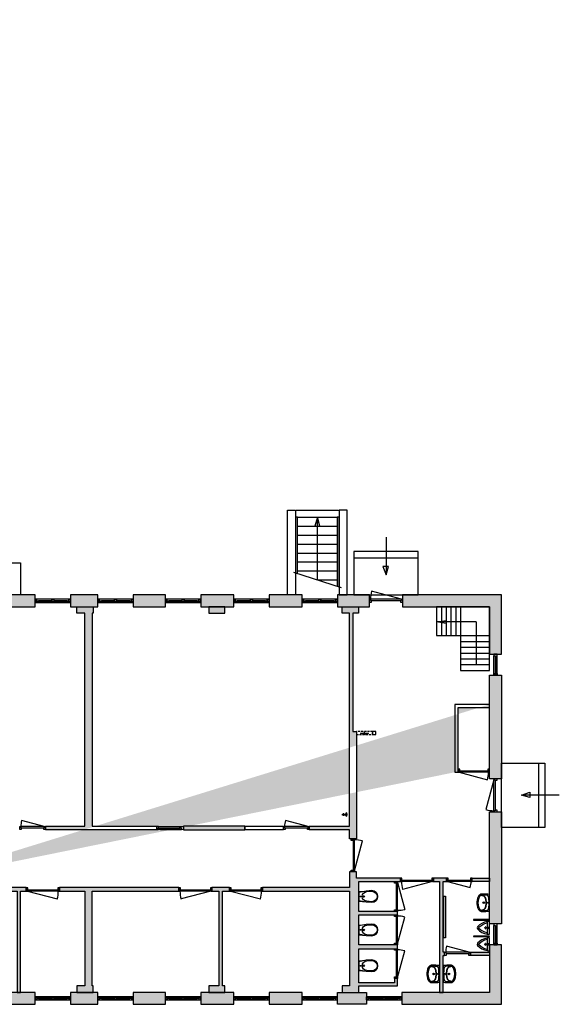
# Model space of a CAD drawing. Header units: millimetres. Extents: x -35717 to 37566, y -30893 to 27905.
# Tile 4 of 5: x 20789 to 37566, y -29135 to 1500. Entities that reach past the tile are written whole.
import ezdxf

# ---------------------------------------------------------------- set-up
doc = ezdxf.new("R2010")
doc.units = ezdxf.units.MM
doc.header["$LTSCALE"] = 100
doc.linetypes.add('HIDDEN2', pattern=[4.7625, 3.175, -1.5875])
for name, color, linetype in [('AA21----_BUITENWAND', 252, 'Continuous'), ('AA22----_BINNENWAND', 254, 'Continuous'), ('AL21----_BUITENWAND', 3, 'Continuous'), ('AL22----_BINNENWAND', 2, 'Continuous'), ('AL24----_TRAPPEN', 7, 'Continuous'), ('AL31----_BUITENKOZIJNEN', 1, 'Continuous'), ('AL32----_BINNENKOZIJNEN', 1, 'Continuous'), ('AL51----_RADIATOREN', 8, 'Continuous'), ('AL73----_KEUKEN', 7, 'Continuous'), ('AL74----_SANITAIR', 7, 'Continuous')]:
    doc.layers.add(name, color=color, linetype=linetype)

# ---------------------------------------------------------------- blocks, each defined once
blk = doc.blocks.new('*U60')
at = {"layer": 'AL31----_BUITENKOZIJNEN'}
for points in [[(-1030, -50), (-995, -50), (-995, -9), (-980, -9), (-980, 50), (-1030, 50)], [(-50, 50), (-50, -9), (-35, -9), (-35, -50), (0, -50), (0, 50)], [(-995, -9), (-35, -9), (-35, -50), (-995, -50)]]:
    blk.add_lwpolyline(points, close=True, dxfattribs=at)
blk.add_lwpolyline([(-995, -50), (-68, -298)], dxfattribs=at)
blk.add_arc((-995, -50), 960, 345, 0, dxfattribs=at)
blk = doc.blocks.new('*U50')
at = {"layer": 'AL31----_BUITENKOZIJNEN'}
for points in [[(-1030, 50), (-995, 50), (-995, 9), (-980, 9), (-980, -50), (-1030, -50)], [(-995, 9), (-35, 9), (-35, 50), (-995, 50)], [(-50, -50), (-50, 9), (-35, 9), (-35, 50), (0, 50), (0, -50)]]:
    blk.add_lwpolyline(points, close=True, dxfattribs=at)
blk.add_lwpolyline([(-35, 50), (-962, 298)], dxfattribs=at)
blk.add_arc((-35, 50), 960, 165, 180, dxfattribs=at)
blk = doc.blocks.new('*U34')
at = {"layer": 'AL32----_BINNENKOZIJNEN'}
for points in [[(-800, 50), (-765, 50), (-765, 9), (-750, 9), (-750, -50), (-800, -50)], [(-765, 9), (-35, 9), (-35, 50), (-765, 50)], [(-50, -50), (-50, 9), (-35, 9), (-35, 50), (0, 50), (0, -50)]]:
    blk.add_lwpolyline(points, close=True, dxfattribs=at)
blk.add_lwpolyline([(-35, 50), (-740, 239)], dxfattribs=at)
blk.add_arc((-35, 50), 730, 165, 180, dxfattribs=at)
blk = doc.blocks.new('*U30')
at = {"layer": 'AL32----_BINNENKOZIJNEN'}
for points in [[(-1030, -50), (-995, -50), (-995, -9), (-980, -9), (-980, 50), (-1030, 50)], [(-50, 50), (-50, -9), (-35, -9), (-35, -50), (0, -50), (0, 50)], [(-995, -9), (-35, -9), (-35, -50), (-995, -50)]]:
    blk.add_lwpolyline(points, close=True, dxfattribs=at)
blk.add_lwpolyline([(-995, -50), (-68, -298)], dxfattribs=at)
blk.add_arc((-995, -50), 960, 345, 0, dxfattribs=at)
blk = doc.blocks.new('*U36')
at = {"layer": 'AL32----_BINNENKOZIJNEN'}
for points in [[(-1030, -50), (-995, -50), (-995, -9), (-980, -9), (-980, 50), (-1030, 50)], [(-50, 50), (-50, -9), (-35, -9), (-35, -50), (0, -50), (0, 50)], [(-995, -9), (-35, -9), (-35, -50), (-995, -50)]]:
    blk.add_lwpolyline(points, close=True, dxfattribs=at)
blk.add_lwpolyline([(-35, -50), (-962, -298)], dxfattribs=at)
blk.add_arc((-35, -50), 960, 180, 195, dxfattribs=at)
blk = doc.blocks.new('*U38')
at = {"layer": 'AL32----_BINNENKOZIJNEN'}
for points in [[(-1030, 50), (-995, 50), (-995, 9), (-980, 9), (-980, -50), (-1030, -50)], [(-995, 9), (-35, 9), (-35, 50), (-995, 50)], [(-50, -50), (-50, 9), (-35, 9), (-35, 50), (0, 50), (0, -50)]]:
    blk.add_lwpolyline(points, close=True, dxfattribs=at)
blk.add_lwpolyline([(-35, 50), (-962, 298)], dxfattribs=at)
blk.add_arc((-35, 50), 960, 165, 180, dxfattribs=at)
blk = doc.blocks.new('*U39')
at = {"layer": 'AL32----_BINNENKOZIJNEN'}
for points in [[(-980, -50), (-945, -50), (-945, -9), (-930, -9), (-930, 50), (-980, 50)], [(-50, 50), (-50, -9), (-35, -9), (-35, -50), (0, -50), (0, 50)], [(-945, -9), (-35, -9), (-35, -50), (-945, -50)]]:
    blk.add_lwpolyline(points, close=True, dxfattribs=at)
blk.add_lwpolyline([(-945, -50), (-66, -285)], dxfattribs=at)
blk.add_arc((-945, -50), 910, 345, 0, dxfattribs=at)
blk = doc.blocks.new('*U46')
at = {"layer": 'AL32----_BINNENKOZIJNEN'}
for points in [[(-800, -50), (-765, -50), (-765, -9), (-750, -9), (-750, 50), (-800, 50)], [(-50, 50), (-50, -9), (-35, -9), (-35, -50), (0, -50), (0, 50)], [(-765, -9), (-35, -9), (-35, -50), (-765, -50)]]:
    blk.add_lwpolyline(points, close=True, dxfattribs=at)
blk.add_lwpolyline([(-765, -50), (-60, -239)], dxfattribs=at)
blk.add_arc((-765, -50), 730, 345, 0, dxfattribs=at)
blk = doc.blocks.new('*U47')
at = {"layer": 'AL32----_BINNENKOZIJNEN'}
for points in [[(-930, 50), (-895, 50), (-895, 9), (-880, 9), (-880, -50), (-930, -50)], [(-895, 9), (-35, 9), (-35, 50), (-895, 50)], [(-50, -50), (-50, 9), (-35, 9), (-35, 50), (0, 50), (0, -50)]]:
    blk.add_lwpolyline(points, close=True, dxfattribs=at)
blk.add_lwpolyline([(-895, 50), (-64, 273)], dxfattribs=at)
blk.add_arc((-898, 49), 863, 0.0409, 14.9863, dxfattribs=at)
blk = doc.blocks.new('*U48')
at = {"layer": 'AL32----_BINNENKOZIJNEN'}
for points in [[(-930, 50), (-895, 50), (-895, 9), (-880, 9), (-880, -50), (-930, -50)], [(-895, 9), (-35, 9), (-35, 50), (-895, 50)], [(-50, -50), (-50, 9), (-35, 9), (-35, 50), (0, 50), (0, -50)]]:
    blk.add_lwpolyline(points, close=True, dxfattribs=at)
blk.add_lwpolyline([(-35, 50), (-866, 272)], dxfattribs=at)
blk.add_arc((-35, 50), 860, 165.0304, 180.0291, dxfattribs=at)
blk = doc.blocks.new('Mengkraan wasbak (R)')
at = {"layer": 'AL74----_SANITAIR'}
for points in [[(-142, 0), (-122, 0)], [(-112, 0), (-88, 0)], [(-100, 42), (-100, 22)], [(-100, 15), (0, 15), (0, -15), (-100, -15)], [(-100, 12), (-100, -12)], [(-78, 0), (-58, 0)], [(-17, 25), (-22, 15), (0, 15)], [(-17, 38), (-17, 25), (0, 15), (17, 25), (17, 38)], [(0, 15), (0, -15), (17, -25), (22, -15), (22, 15), (17, 25)], [(-100, -22), (-100, -42)], [(-17, -38), (-17, -45), (0, -55), (17, -45), (17, -38)]]:
    blk.add_lwpolyline(points, dxfattribs=at)
for points in [[(0, 55), (-17, 45), (-17, 38), (0, 28), (17, 38), (17, 45)], [(-22, -15), (0, -15), (-17, -25)], [(0, -15), (-17, -25), (-17, -38), (0, -28), (17, -38), (17, -25)]]:
    blk.add_lwpolyline(points, close=True, dxfattribs=at)
blk.add_arc((-100, 0), 15, 90, 270, dxfattribs=at)
blk = doc.blocks.new('WC 17 (R)')
at = {"layer": 'AL74----_SANITAIR'}
for points in [[(407, 182), (232, 169), (0, 125), (0, -125), (232, -169), (408, -182, 0.999913)], [(62, 0, -1), (37, 0, -1)], [(250, 150), (407, 162, -1), (407, -162), (250, -150, -1)], [(175, 0, -1), (125, 0, -1)]]:
    blk.add_lwpolyline(points, format="xyb", close=True, dxfattribs=at)
for points in [[(0, 125), (0, 150), (232, 169)], [(0, -125), (0, -150), (232, -169)]]:
    blk.add_lwpolyline(points, dxfattribs=at)
blk = doc.blocks.new('Urinoir (R)')
at = {"layer": 'AL74----_SANITAIR'}
for points in [[(75, 194, 0.03766), (0, 200), (0, -200, 0.03766), (75, -194), (75, -156)], [(16, -4, 0.414217), (16, 4, -1.000347), (34, 21, 0.413172), (41, 21, -1.00056), (59, 4, 0.413679), (59, -4, -1.000343), (41, -21, 0.413712), (34, -21, -1.000003)], [(25, 0, -1), (50, 0, -1)], [(32, 0, -1), (42, 0, -1)], [(373, -33, 0.381928), (373, 33, 0.174395), (75, 194), (75, 156, -0.147779), (331, 20, -0.511086), (331, -20, -0.147779), (75, -156), (75, -194, 0.174393)], [(105, 0, 1), (95, 0, 1)], [(120, 25, 1), (130, 25, 1)], [(120, 0, 1), (130, 0, 1)], [(155, 0, 1), (145, 0, 1)], [(130, -25, 1), (120, -25, 1)]]:
    blk.add_lwpolyline(points, format="xyb", close=True, dxfattribs=at)
blk = doc.blocks.new('WT 04 (R)')
at = {"color": 3}
for centre, radius, start, end in [((266, 164), 136, 44.6333, 93.716), ((257, 300), 1.091783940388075e-11, 92.5317, 90.2017)]:
    blk.add_arc(centre, radius, start, end, dxfattribs=at)
at = {"layer": 'AL74----_SANITAIR'}
for points in [[(257, 300, 0.030203), (0, 289), (0, -289, 0.030203), (257, -300, 0.217499), (363, -260, 0.107077), (423, -127, 0.043293), (438, -11), (438, 11, 0.043293), (423, 127, 0.107077), (363, 260, 0.217499)], [(72, 0, -1), (41, 0, -1)], [(233, 0, -1), (176, 0, -1)], [(227, 0, -1), (182, 0, -1)]]:
    blk.add_lwpolyline(points, format="xyb", close=True, dxfattribs=at)
for points in [[(119, 20), (120, 34), (121, 47), (122, 58), (123, 68), (124, 76), (125, 84), (126, 91), (127, 98), (128, 104), (129, 111), (130, 116), (131, 122), (132, 127), (133, 132), (134, 138), (136, 143), (137, 147), (139, 152), (140, 157), (142, 162), (143, 166), (145, 171), (146, 175), (148, 180), (150, 184), (152, 188), (154, 192), (156, 196), (158, 200), (160, 204), (163, 208), (166, 211), (169, 215), (172, 218), (175, 221), (178, 224), (181, 227), (185, 230), (188, 233), (192, 235), (195, 238), (199, 240), (203, 242), (206, 245), (211, 247), (215, 248), (220, 250), (225, 252), (230, 254), (236, 256), (243, 257), (251, 259), (259, 260), (269, 261), (279, 263), (277, 263), (272, 264), (267, 264), (261, 265), (255, 265), (249, 266), (242, 266), (235, 267), (227, 267), (219, 267), (211, 267), (203, 267), (195, 267), (187, 268), (180, 267), (172, 267), (164, 267), (157, 267), (150, 267), (143, 267), (137, 267), (130, 266), (125, 266), (119, 266), (115, 266), (110, 265), (106, 265), (102, 265), (98, 264), (94, 263), (91, 263), (88, 262), (84, 261), (81, 260), (79, 258), (76, 257), (73, 255), (70, 254), (67, 252), (65, 250), (62, 248), (59, 245), (57, 243), (54, 240), (52, 238), (49, 235), (47, 232), (44, 228), (42, 225), (40, 221), (38, 217), (36, 213), (35, 209), (33, 204), (31, 200), (30, 195), (29, 190), (28, 184), (27, 179), (26, 172), (25, 166), (24, 159), (23, 151), (22, 143), (22, 135), (21, 126), (21, 117), (20, 108), (20, 98), (20, 88), (20, 78), (20, 68), (19, 58), (19, 48), (19, 39), (19, 31), (19, 23), (19, 17), (19, 12), (19, 9), (19, 6), (19, 2), (19, -1), (19, -12), (19, -24), (20, -37), (20, -50), (20, -64), (20, -77), (21, -89), (21, -101), (22, -112), (22, -122), (23, -131), (23, -140), (24, -148), (25, -155), (26, -162), (27, -169), (28, -175), (29, -181), (30, -186), (31, -191), (33, -196), (34, -201), (36, -205), (38, -209), (40, -213), (42, -217), (44, -221), (46, -224), (48, -228), (51, -231), (53, -234), (56, -237), (58, -239), (61, -242), (64, -244), (66, -246), (69, -248), (72, -250), (75, -251), (77, -253), (80, -254), (83, -256), (86, -257), (89, -258), (92, -259), (96, -259), (99, -260), (103, -260), (107, -261), (112, -261), (116, -262), (121, -262), (126, -262), (132, -262), (138, -262), (145, -262), (151, -263), (158, -263), (166, -263), (173, -263), (181, -263), (189, -263), (197, -263), (205, -263), (213, -262), (221, -262), (229, -262), (236, -262), (243, -261), (250, -261), (257, -260), (263, -260), (268, -259), (273, -258), (278, -258), (281, -257), (271, -256), (261, -255), (252, -254), (244, -252), (238, -251), (232, -249), (226, -247), (221, -245), (216, -244), (212, -242), (208, -240), (204, -238), (200, -235), (197, -233), (193, -231), (190, -228), (186, -226), (183, -223), (179, -220), (176, -217), (173, -214), (170, -210), (167, -207), (164, -203), (162, -200), (159, -196), (157, -192), (155, -188), (153, -184), (151, -179), (149, -175), (147, -171), (146, -166), (144, -162), (143, -157), (141, -153), (139, -148), (138, -143), (137, -138), (135, -133), (134, -128), (133, -123), (132, -118), (131, -112), (129, -106), (128, -100), (127, -94), (126, -87), (125, -80), (124, -72), (123, -63), (122, -54), (121, -43), (120, -30), (119, -16), (118, 2)], [(401, -31), (402, -25), (402, -19), (402, -12), (402, -5), (402, 3), (402, 11), (402, 18), (402, 25), (401, 31), (401, 37), (401, 44), (400, 50), (399, 56), (399, 61), (398, 67), (397, 73), (396, 79), (394, 85), (393, 91), (392, 96), (391, 102), (389, 108), (388, 113), (387, 119), (386, 125), (384, 130), (383, 136), (381, 141), (380, 146), (378, 152), (376, 157), (374, 162), (372, 168), (370, 173), (368, 178), (365, 183), (363, 188), (361, 194), (358, 199), (356, 204), (353, 208), (350, 213), (347, 218), (344, 222), (341, 226), (338, 230), (335, 234), (332, 237), (329, 240), (326, 243), (323, 245), (319, 248), (316, 250), (313, 252), (310, 253), (307, 255), (304, 256), (300, 258), (297, 259), (293, 260), (290, 261), (286, 261), (281, 262), (279, 263), (269, 261), (259, 260), (251, 259), (243, 257), (236, 256), (230, 254), (225, 252), (220, 250), (215, 248), (211, 247), (206, 245), (203, 242), (199, 240), (195, 238), (192, 235), (188, 233), (185, 230), (181, 227), (178, 224), (175, 221), (172, 218), (169, 215), (166, 211), (163, 208), (160, 204), (158, 200), (156, 196), (154, 192), (152, 188), (150, 184), (148, 180), (146, 175), (145, 171), (143, 166), (142, 162), (140, 157), (139, 152), (137, 147), (136, 143), (134, 138), (133, 132), (132, 127), (131, 122), (130, 116), (129, 111), (128, 104), (127, 98), (126, 91), (125, 84), (124, 76), (123, 68), (122, 58), (121, 47), (120, 34), (119, 20), (118, 2), (119, -16), (120, -30), (121, -43), (122, -54), (123, -63), (124, -72), (125, -80), (126, -87), (127, -94), (128, -100), (129, -106), (131, -112), (132, -118), (133, -123), (134, -128), (135, -133), (137, -138), (138, -143), (139, -148), (141, -153), (143, -157), (144, -162), (146, -166), (147, -171), (149, -175), (151, -179), (153, -184), (155, -188), (157, -192), (159, -196), (162, -200), (164, -203), (167, -207), (170, -210), (173, -214), (176, -217), (179, -220), (183, -223), (186, -226), (190, -228), (193, -231), (197, -233), (200, -235), (204, -238), (208, -240), (212, -242), (216, -244), (221, -245), (226, -247), (232, -249), (238, -251), (244, -252), (252, -254), (261, -255), (271, -256), (281, -257), (283, -257), (287, -256), (291, -255), (295, -254), (299, -253), (302, -252), (305, -251), (308, -250), (312, -248), (315, -246), (318, -244), (321, -242), (324, -240), (327, -237), (330, -234), (334, -231), (337, -228), (340, -224), (343, -221), (346, -216), (349, -212), (351, -208), (354, -203), (357, -198), (359, -193), (362, -188), (364, -183), (367, -178), (369, -172), (371, -167), (373, -162), (375, -157), (377, -151), (379, -146), (380, -141), (382, -135), (384, -130), (385, -124), (386, -119), (388, -113), (389, -108), (390, -102), (391, -96), (393, -91), (394, -85), (395, -79), (396, -73), (397, -67), (398, -61), (399, -55), (400, -50), (400, -44), (401, -38)]]:
    blk.add_lwpolyline(points, close=True, dxfattribs=at)

msp = doc.modelspace()

# ---------------------------------------------------------------- hatches: boundary and pattern name
at = {"layer": 'AA21----_BUITENWAND'}
h = msp.add_hatch(color=256, dxfattribs=at)
h.paths.add_polyline_path([(-33921, -18795), (-33551, -18795), (-33551, -22270), (-33921, -22270)])
h.paths.add_polyline_path([(-33921, -23300), (-33551, -23300), (-33551, -26735), (-33921, -26735)])
h.paths.add_polyline_path([(-30471, -29135), (-30471, -28765), (-33551, -28765), (-33551, -27785), (-33921, -27785), (-33921, -29135)])
h.paths.add_polyline_path([(-29421, -28765), (-29421, -29135), (-27871, -29135), (-27871, -28765)])
h.paths.add_polyline_path([(-26821, -28765), (-26821, -29135), (-25271, -29135), (-25271, -28765)])
h.paths.add_polyline_path([(-24221, -28765), (-24221, -29135), (-22671, -29135), (-22671, -28765)])
h.paths.add_polyline_path([(-21621, -28765), (-21621, -29135), (-20071, -29135), (-20071, -28765)])
h.paths.add_polyline_path([(-19021, -28765), (-19021, -29135), (-16071, -29135), (-16071, -28765)])
h.paths.add_polyline_path([(-15021, -28765), (-15021, -29135), (-14321, -29135), (-14321, -28765)])
h.paths.add_polyline_path([(-13271, -28765), (-13271, -29135), (-12621, -29135), (-12621, -28765)])
h.paths.add_polyline_path([(-11571, -28765), (-11571, -29135), (-9052, -29135), (-9052, -28765)])
h.paths.add_polyline_path([(-11251, -13425), (-11251, -14308), (-10881, -14308), (-10881, -13425)])
h.paths.add_polyline_path([(-11251, -15618), (-10881, -15618), (-10881, -16765), (-11361, -16765), (-11361, -16395), (-11251, -16395)])
h.paths.add_polyline_path([(-13411, -16395), (-13411, -16765), (-12411, -16765), (-12411, -16395)])
h.paths.add_polyline_path([(-15106, -16395), (-15106, -16765), (-14461, -16765), (-14461, -16395)])
h.paths.add_polyline_path([(-19021, -16395), (-19021, -16765), (-17016, -16765), (-17016, -16395)])
h.paths.add_polyline_path([(-21621, -16395), (-21621, -16765), (-20071, -16765), (-20071, -16395)])
h.paths.add_polyline_path([(-24221, -16395), (-24221, -16765), (-22671, -16765), (-22671, -16395)])
h.paths.add_polyline_path([(-26821, -16395), (-26821, -16765), (-25271, -16765), (-25271, -16395)])
h.paths.add_polyline_path([(-29421, -16395), (-29421, -16765), (-27871, -16765), (-27871, -16395)])
h.paths.add_polyline_path([(-33921, -16395), (-30471, -16395), (-30471, -16765), (-33551, -16765), (-33551, -17745), (-33921, -17745)])
h.paths.add_polyline_path([(-3001, 7865), (-3001, 6905), (-2631, 6905), (-2631, 7865)])
h.paths.add_polyline_path([(-3001, 5015), (-3001, 4055), (-2631, 4055), (-2631, 5015)])
h.paths.add_polyline_path([(-3001, 1305), (-2631, 1305), (-2631, 2165), (-3001, 2165)])
h.paths.add_polyline_path([(-4211, -2155), (-4211, -2425), (-2631, -2425), (-2631, -585), (-3001, -585), (-3001, -2155)])
h.paths.add_polyline_path([(-6391, -2155), (-6391, -2425), (-5521, -2425), (-5521, -2155)])
h.paths.add_polyline_path([(-8611, -2155), (-8611, -2425), (-7701, -2425), (-7701, -2155)])
h.paths.add_polyline_path([(-11251, -2155), (-10411, -2155), (-10411, -2425), (-10881, -2425), (-10881, -3067), (-11251, -3067)])
h.paths.add_polyline_path([(-11251, -4377), (-10881, -4377), (-10881, -5349), (-11251, -5349)])
h.paths.add_polyline_path([(-11251, -6659), (-11251, -7736), (-10881, -7736), (-10881, -6659)])
h.paths.add_polyline_path([(-11251, -9046), (-11251, -9923), (-10881, -9923), (-10881, -9046)])
h.paths.add_polyline_path([(-11251, -11233), (-11251, -12120), (-10881, -12120), (-10881, -11233)])
h.paths.add_polyline_path([(8539, 16010), (8539, 15540), (9039, 15540), (9039, 15690), (9729, 15690), (9729, 16010)])
h.paths.add_polyline_path([(7369, 11075), (7739, 11075), (7739, 8825), (7369, 8825)])
h.paths.add_polyline_path([(7739, 11725), (7369, 11725), (7369, 13485), (7739, 13485)])
h.paths.add_polyline_path([(7369, 16847), (7739, 16847), (7739, 15115), (7369, 15115)])
h.paths.add_polyline_path([(7369, 18547), (7739, 18547), (7739, 17855), (7369, 17855)])
h.paths.add_polyline_path([(7369, 20247), (7739, 20247), (7739, 19555), (7369, 19555)])
h.paths.add_polyline_path([(6219, 22455), (6219, 22085), (7369, 22085), (7369, 21255), (7739, 21255), (7739, 22455)])
h.paths.add_polyline_path([(129, 22455), (129, 22085), (3849, 22085), (3849, 22455)])
h.paths.add_polyline_path([(-1531, 22455), (-1531, 22085), (-501, 22085), (-501, 22455)])
h.paths.add_polyline_path([(-3001, 22455), (-2561, 22455), (-2561, 22085), (-2631, 22085), (-2631, 15755), (-3001, 15755)])
h.paths.add_polyline_path([(-3001, 15251), (-2631, 15251), (-2631, 14405), (-3001, 14405)])
h.paths.add_polyline_path([(-3001, 13901), (-2631, 13901), (-2631, 12655), (-3001, 12655)])
h.paths.add_polyline_path([(-3001, 10745), (-2631, 10745), (-2631, 9755), (-3001, 9755)])
h.paths.add_polyline_path([(7369, -9325), (7739, -9325), (7739, -16395), (9999, -16395), (9999, -16765), (7369, -16765)])
h.paths.add_polyline_path([(7369, -5775), (7739, -5775), (7739, -8295), (7369, -8295)])
h.paths.add_polyline_path([(7369, -2975), (7739, -2975), (7739, -5125), (7369, -5125)])
h.paths.add_polyline_path([(7369, -275), (7739, -275), (7739, -2325), (7369, -2325)])
h.paths.add_polyline_path([(7369, 2525), (7739, 2525), (7739, 375), (7369, 375)])
h.paths.add_polyline_path([(7369, 5375), (7739, 5375), (7739, 3175), (7369, 3175)])
h.paths.add_polyline_path([(7369, 8175), (7739, 8175), (7739, 6025), (7369, 6025)])
h.paths.add_polyline_path([(8739, 1009), (8739, 1479), (9039, 1479), (9039, 1329), (9729, 1329), (9729, 1009)])
h.paths.add_polyline_path([(8539, 1479), (8539, 1009), (8739, 1009), (8739, 1479)])
h.paths.add_polyline_path([(14531, -16395), (14531, -16765), (17069, -16765), (17069, -16395)])
h.paths.add_polyline_path([(11499, -16395), (13501, -16395), (13501, -16765), (11499, -16765)])
h.paths.add_polyline_path([(18169, -28765), (18169, -29135), (19269, -29135), (19270, -28765)])
h.paths.add_polyline_path([(20369, -28765), (20369, -29135), (21269, -29135), (21269, -28765)])
h.paths.add_polyline_path([(22369, -28765), (22369, -29135), (23219, -29135), (23219, -28765)])
h.paths.add_polyline_path([(24319, -28765), (24319, -29135), (25319, -29135), (25319, -28765)])
h.paths.add_polyline_path([(26419, -28765), (26419, -29135), (27444, -29135), (27444, -28765)])
h.paths.add_polyline_path([(28544, -28765), (28544, -29135), (29569, -29135), (29569, -28765)])
h.paths.add_polyline_path([(30669, -28765), (31569, -28765), (31569, -29135), (30669, -29135)])
h.paths.add_polyline_path([(35769, -27285), (35399, -27285), (35399, -28765), (32669, -28765), (32669, -29135), (35769, -29135)])
h.paths.add_polyline_path([(35399, -23145), (35769, -23145), (35769, -26635), (35399, -26635)])
h.paths.add_polyline_path([(35399, -18895), (35769, -18895), (35769, -22115), (35399, -22115)])
h.paths.add_polyline_path([(32692, -16395), (32692, -16765), (35399, -16765), (35399, -18245), (35769, -18245), (35769, -16395)])
h.paths.add_polyline_path([(30669, -16395), (30669, -16765), (31662, -16765), (31662, -16395)])
h.paths.add_polyline_path([(28544, -16395), (28544, -16765), (29569, -16765), (29569, -16395)])
h.paths.add_polyline_path([(26419, -16395), (26419, -16765), (27444, -16765), (27444, -16395)])
h.paths.add_polyline_path([(24319, -16395), (24319, -16765), (25319, -16765), (25319, -16395)])
h.paths.add_polyline_path([(22369, -16395), (22369, -16765), (23219, -16765), (23219, -16395)])
h.paths.add_polyline_path([(20369, -16395), (20369, -16765), (21269, -16765), (21269, -16395)])
h.paths.add_polyline_path([(18169, -16395), (18169, -16765), (19269, -16765), (19269, -16395)])
h.paths.add_polyline_path([(-5952, -28765), (-5952, -29135), (-2269, -29135), (-2269, -28765)])
h.paths.add_polyline_path([(-1093, -28765), (-1093, -29135), (-269, -29135), (-269, -28765)])
h.paths.add_polyline_path([(907, -28765), (907, -29135), (1731, -29135), (1731, -28765)])
h.paths.add_polyline_path([(2907, -28765), (2907, -29135), (3731, -29135), (3731, -28765)])
h.paths.add_polyline_path([(4907, -28765), (4907, -29135), (5731, -29135), (5731, -28765)])
h.paths.add_polyline_path([(6907, -28765), (6907, -29135), (10748, -29135), (10748, -28765)])
h.paths.add_polyline_path([(13848, -28765), (17069, -28765), (17069, -29135), (13848, -29135)])
at = {"layer": 'AA22----_BINNENWAND'}
h = msp.add_hatch(color=256, dxfattribs=at)
h.paths.add_polyline_path([(639, -14135), (639, -14025), (2359, -14025), (2359, -12025), (589, -12025), (589, -11915), (5559, -11915), (5559, -9175), (4559, -9175), (4559, -10885), (4449, -10885), (4449, -7065), (1759, -7065), (1759, -6735), (5869, -6735), (5869, -7065), (4559, -7065), (4559, -9065), (5559, -9065), (5559, -8095), (5669, -8095), (5669, -12025), (2469, -12025), (2469, -14025), (5559, -14025), (5559, -13055), (5669, -13055), (5669, -14135)])
h.paths.add_polyline_path([(639, -6735), (759, -6735), (759, -8135), (639, -8135)])
h.paths.add_polyline_path([(-3071, -3943), (-2771, -3943), (-2771, -6735), (-361, -6735), (-361, -14135), (-4351, -14135), (-4351, -14025), (-471, -14025), (-471, -7065), (-3071, -7065)])
h.paths.add_polyline_path([(-10881, -16395), (-10881, -16765), (-9961, -16765), (-9961, -20995), (-9711, -20995), (-9711, -19775), (-8671, -19775), (-8671, -19965), (-7471, -19965), (-7471, -18905), (-7581, -18905), (-7581, -19665), (-9711, -19665), (-9711, -16765), (-5211, -16765), (-5211, -20495), (-4961, -20495), (-4961, -16765), (-3571, -16765), (-3571, -16395)])
h.paths.add_polyline_path([(9999, -16765), (9669, -16765), (9669, -23705), (9999, -23705)])
h.paths.add_polyline_path([(-3941, -21605), (-5031, -21605), (-5031, -25507), (-3941, -25507)], flags=16)
h.paths.add_polyline_path([(-3831, -21495), (-5211, -21495), (-5211, -21605), (-5161, -21605), (-5161, -25395), (-5361, -25395), (-5361, -26036), (-5031, -26036), (-5031, -25615), (-3831, -25615)])
h.paths.add_polyline_path([(-9961, -21995), (-8651, -21995), (-8651, -24395), (-8761, -24395), (-8761, -22105), (-9711, -22105), (-9711, -25395), (-6961, -25395), (-6961, -25615), (-9711, -25615), (-9711, -27545), (-9961, -27545)])
h.paths.add_polyline_path([(-18091, -22096), (-17871, -22096), (-17871, -27545), (-11491, -27545), (-11491, -27645), (-18091, -27645)])
h.paths.add_polyline_path([(-20621, -28765), (-20521, -28765), (-20521, -22185), (-20621, -22185)])
h.paths.add_polyline_path([(-17871, -16765), (-18091, -16765), (-18091, -20365), (-17871, -20365)])
h.paths.add_polyline_path([(-20621, -16765), (-20521, -16765), (-20521, -20385), (-20621, -20385)])
h.paths.add_polyline_path([(-30941, -16765), (-31051, -16765), (-31051, -18210), (-32051, -18210), (-32051, -18320), (-31051, -18320), (-31051, -19465), (-30941, -19465)])
h.paths.add_polyline_path([(-32051, -19765), (-31951, -19765), (-31951, -19350), (-32051, -19350)])
h.paths.add_polyline_path([(-30941, -19765), (-32521, -19765), (-32521, -19875), (-31051, -19875), (-31051, -21855), (-31701, -21855), (-31701, -21965), (-30941, -21965)])
h.paths.add_polyline_path([(-33551, -23605), (-33551, -23715), (-32901, -23715), (-32901, -23605)])
h.paths.add_polyline_path([(-33551, -21855), (-33551, -21965), (-32901, -21965), (-32901, -21855)])
h.paths.add_polyline_path([(-30941, -23605), (-31701, -23605), (-31701, -23715), (-31051, -23715), (-31051, -25655), (-32521, -25655), (-32521, -25765), (-32051, -25765), (-32051, -26180), (-31951, -26180), (-31951, -25765), (-30941, -25765)])
h.paths.add_polyline_path([(-32051, -28765), (-31951, -28765), (-31951, -28350), (-32051, -28350)], flags=17)
h.paths.add_polyline_path([(-30941, -26065), (-31051, -26065), (-31051, -27210), (-32051, -27210), (-32051, -27320), (-31051, -27320), (-31051, -28765), (-30941, -28765)])
h.paths.add_polyline_path([(-32051, -16765), (-31951, -16765), (-31951, -17180), (-32051, -17180)], flags=17)
h.paths.add_polyline_path([(-6701, -27645), (-6701, -27545), (7522, -27545), (8109, -26840), (8109, -25445), (8209, -25445), (8209, -26877), (7569, -27645)])
h.paths.add_polyline_path([(-10461, -27545), (-10461, -27645), (-8301, -27645), (-8301, -27545)])
h.paths.add_polyline_path([(33844, -28765), (33954, -28765), (33954, -27615), (34002, -27615), (34002, -27515), (33954, -27515), (33954, -25315), (34059, -25315), (34059, -25205), (33654, -25205), (33654, -25315), (33844, -25315)], flags=17)
h.paths.add_polyline_path([(31039, -28565), (30819, -28565), (30819, -28765), (31334, -28765), (31334, -28565), (32539, -28565), (32539, -28335), (32439, -28335), (32439, -28465), (31334, -28465), (31334, -27405), (32539, -27405), (32539, -27285), (31334, -27285), (31334, -26355), (32539, -26355), (32539, -26245), (31334, -26245), (31334, -25315), (32624, -25315), (32624, -25205), (31259, -25205), (31259, -25014), (31039, -25014), (31039, -25505), (28341, -25505), (28341, -25615), (31039, -25615)], flags=17)
h.paths.add_polyline_path([(26984, -28565), (26669, -28565), (26669, -28765), (27169, -28765), (27169, -28565), (27094, -28565), (27094, -25615), (27311, -25615), (27311, -25505), (26768, -25505), (26768, -25615), (26984, -25615)], flags=0)
h.paths.add_polyline_path([(22819, -28565), (22569, -28565), (22569, -28765), (23069, -28765), (23069, -28565), (23039, -28565), (23039, -25615), (25738, -25615), (25738, -25505), (22024, -25505), (22024, -25615), (22819, -25615)], flags=0)
h.paths.add_polyline_path([(20709, -28765), (20819, -28765), (20819, -25615), (20994, -25615), (20994, -25505), (20267, -25505), (20267, -25615), (20709, -25615)], flags=17)
h.paths.add_polyline_path([(35399, -27515), (35399, -27615), (34802, -27615), (34802, -27515)])
h.paths.add_polyline_path([(35399, -25205), (35399, -25315), (34859, -25315), (34859, -25205)])
h.paths.add_polyline_path([(34319, -21915), (34419, -21915), (34419, -19905), (35399, -19905), (35399, -19805), (34319, -19805)])
h.paths.add_polyline_path([(31039, -16965), (30819, -16965), (30819, -16765), (31319, -16765), (31319, -16965), (31149, -16965), (31149, -20645), (31259, -20645), (31259, -23984), (31039, -23984), (31039, -23705), (29789, -23705), (29789, -23595), (31039, -23595)])
h.paths.add_polyline_path([(17679, -23595), (17679, -23705), (19589, -23705), (19589, -23595)], flags=17)
h.paths.add_polyline_path([(25879, -23595), (25879, -23705), (27789, -23705), (27789, -23595)], flags=17)
h.paths.add_polyline_path([(22819, -16965), (22569, -16965), (22569, -16765), (23069, -16765), (23069, -16965), (23039, -16965), (23039, -23595), (25039, -23595), (25039, -23705), (21589, -23705), (21589, -23595), (22819, -23595)])
h.paths.add_polyline_path([(14599, -16765), (14819, -16765), (14819, -23595), (16839, -23595), (16839, -23705), (14185, -23705), (14185, -23595), (14599, -23595)])
h.paths.add_polyline_path([(18569, -16765), (18569, -16965), (19069, -16965), (19069, -16765)])
h.paths.add_polyline_path([(26669, -16765), (26669, -16965), (27169, -16965), (27169, -16765)])
h.paths.add_polyline_path([(9669, -23645), (9669, -23535), (8659, -23535), (8659, -21705), (9669, -21705), (9669, -21595), (8549, -21595), (8549, -23545), (8069, -23545), (8069, -23645)])
h.paths.add_polyline_path([(6979, -16885), (7064, -16885), (7064, -17726), (6979, -17726)])
h.paths.add_polyline_path([(9669, -19535), (9669, -19456), (7041, -19456), (7041, -18756), (6979, -18756), (6979, -19535)])
h.paths.add_polyline_path([(6594, -16765), (6594, -16885), (7064, -16885), (7064, -16765)])
edge = h.paths.add_edge_path()
edge.add_line((16597, -25505), (16319, -25505))
edge.add_line((16319, -25505), (16319, -26615))
edge.add_line((16319, -26615), (14819, -26615))
edge.add_line((14819, -26615), (14819, -25615))
edge.add_line((14819, -25615), (15289, -25615))
edge.add_line((15289, -25615), (15289, -25505))
edge.add_line((15289, -25505), (9669, -25505))
edge.add_line((9669, -25505), (9669, -28765))
edge.add_line((9669, -28765), (9999, -28765))
edge.add_line((9999, -28765), (9999, -25815))
edge.add_line((9999, -25815), (14599, -25815))
edge.add_line((14599, -25815), (14599, -28765))
edge.add_line((14599, -28765), (14819, -28765))
edge.add_line((14819, -28765), (14819, -27755))
edge.add_line((14819, -27755), (15289, -27755))
edge.add_line((15289, -27755), (15289, -27645))
edge.add_line((15289, -27645), (14819, -27645))
edge.add_line((14819, -27645), (14819, -26725))
edge.add_line((14819, -26725), (16319, -26725))
edge.add_line((16319, -26725), (16319, -27765))
edge.add_line((16319, -27765), (16429, -27765))
edge.add_line((16429, -27765), (16429, -25615))
edge.add_line((16429, -25615), (16597, -25615))
edge.add_line((35389, -19805), (34319, -19805))
edge.add_line((34319, -19805), (34319, -21915))

# ---------------------------------------------------------------- linework, layer by layer
msp.add_line((29301, -15689), (30788, -16169), dxfattribs=at)
at = {"layer": 'AL21----_BUITENWAND'}
for points in [[(29120, -16395), (29119, -13765), (29369, -13765), (29369, -16395)], [(30719, -16395), (30969, -16395), (30969, -13765), (30719, -13765)], [(20369, -16395), (20369, -16765), (21269, -16765), (21269, -16395)], [(22369, -16395), (22369, -16765), (23219, -16765), (23219, -16395)], [(24319, -16395), (24319, -16765), (25319, -16765), (25319, -16395)], [(26419, -16395), (26419, -16765), (27444, -16765), (27444, -16395)], [(28544, -16395), (28544, -16765), (29569, -16765), (29569, -16395)], [(30669, -16395), (30669, -16765), (31662, -16765), (31662, -16395)], [(32692, -16395), (32692, -16765), (35399, -16765), (35399, -18245), (35769, -18245), (35769, -16395)], [(35399, -18895), (35769, -18895), (35769, -22115), (35399, -22115)], [(35399, -23145), (35769, -23145), (35769, -26635), (35399, -26635)], [(35769, -27285), (35399, -27285), (35399, -28765), (32669, -28765), (32669, -29135), (35769, -29135)], [(20369, -28765), (20369, -29135), (21269, -29135), (21269, -28765)], [(22369, -28765), (22369, -29135), (23219, -29135), (23219, -28765)], [(24319, -28765), (24319, -29135), (25319, -29135), (25319, -28765)], [(26419, -28765), (26419, -29135), (27444, -29135), (27444, -28765)], [(28544, -28765), (28544, -29135), (29569, -29135), (29569, -28765)], [(30669, -28765), (31569, -28765), (31569, -29135), (30669, -29135)]]:
    msp.add_lwpolyline(points, close=True, dxfattribs=at)
for points in [[(29389, -13765), (30699, -13765)], [(18819, -16395), (18819, -15395), (20819, -15395), (20819, -16395)]]:
    msp.add_lwpolyline(points, dxfattribs=at)
at = {"layer": 'AL22----_BINNENWAND'}
for points in [[(22819, -16965), (22569, -16965), (22569, -16765), (23069, -16765), (23069, -16965), (23039, -16965), (23039, -23595), (25039, -23595), (25039, -23705), (21589, -23705), (21589, -23595), (22819, -23595)], [(26669, -16765), (26669, -16965), (27169, -16965), (27169, -16765)], [(31039, -16965), (30819, -16965), (30819, -16765), (31319, -16765), (31319, -16965), (31149, -16965), (31149, -20645), (31259, -20645), (31259, -23984), (31039, -23984), (31039, -23705), (29789, -23705), (29789, -23595), (31039, -23595)], [(34319, -21915), (34419, -21915), (34419, -19905), (35399, -19905), (35399, -19805), (34319, -19805)], [(25879, -23595), (25879, -23705), (27789, -23705), (27789, -23595)], [(31039, -28565), (30819, -28565), (30819, -28765), (31334, -28765), (31334, -28565), (32539, -28565), (32539, -28335), (32439, -28335), (32439, -28465), (31334, -28465), (31334, -27405), (32539, -27405), (32539, -27285), (31334, -27285), (31334, -26355), (32539, -26355), (32539, -26245), (31334, -26245), (31334, -25315), (32624, -25315), (32624, -25205), (31259, -25205), (31259, -25014), (31039, -25014), (31039, -25505), (28341, -25505), (28341, -25615), (31039, -25615)], [(33844, -28765), (33954, -28765), (33954, -27615), (34002, -27615), (34002, -27515), (33954, -27515), (33954, -25315), (34059, -25315), (34059, -25205), (33654, -25205), (33654, -25315), (33844, -25315)], [(35399, -25205), (35399, -25315), (34859, -25315), (34859, -25205)], [(20709, -28765), (20819, -28765), (20819, -25615), (20994, -25615), (20994, -25505), (20267, -25505), (20267, -25615), (20709, -25615)], [(22819, -28565), (22569, -28565), (22569, -28765), (23069, -28765), (23069, -28565), (23039, -28565), (23039, -25615), (25738, -25615), (25738, -25505), (22024, -25505), (22024, -25615), (22819, -25615)], [(26984, -28565), (26669, -28565), (26669, -28765), (27169, -28765), (27169, -28565), (27094, -28565), (27094, -25615), (27311, -25615), (27311, -25505), (26768, -25505), (26768, -25615), (26984, -25615)], [(34899, -26500), (34899, -26513), (35399, -26513), (35399, -26500)], [(34899, -27012), (34899, -27025), (35399, -27025), (35399, -27012)], [(35399, -27515), (35399, -27615), (34802, -27615), (34802, -27515)]]:
    msp.add_lwpolyline(points, close=True, dxfattribs=at)
msp.add_lwpolyline([(35389, -19805), (34319, -19805), (34319, -21915)], dxfattribs=at)
at = {"layer": 'AL24----_TRAPPEN'}
msp.add_line((34984, -17238), (34984, -18565), dxfattribs=at)
at = {"layer": 'AL24----_TRAPPEN', "color": 8, "linetype": 'Continuous', "ltscale": 0.2}
msp.add_line((31384, -20695), (31634, -20695), dxfattribs=at)
at = {"layer": 'AL24----_TRAPPEN'}
for points in [[(29428, -15730), (29428, -13979), (29369, -13979), (29369, -15748)], [(29428, -13979), (30662, -13979)], [(30045, -15929), (30045, -13979), (29970, -14257), (30119, -14257), (30045, -13979)], [(30720, -16110), (30720, -13979), (30662, -13979), (30662, -16128)], [(29428, -14257), (30662, -14257)], [(29428, -14536), (30662, -14536)], [(32183, -14599), (32183, -15773), (32258, -15515), (32084, -15515), (32183, -15773)], [(29428, -14815), (30662, -14815)], [(29428, -15093), (30662, -15093)], [(31183, -15246), (33183, -15246)], [(29428, -15372), (30662, -15372)], [(29428, -15650), (30662, -15650)], [(30045, -15929), (30662, -15929)], [(33899, -16765), (33899, -17665)], [(34049, -16765), (34049, -17665)], [(34199, -16765), (34199, -17665)], [(34349, -16765), (34349, -17665)], [(34499, -16765), (34499, -17665), (35399, -17665)], [(34984, -17238), (33749, -17238), (34049, -17188), (34049, -17288), (33749, -17238)], [(34499, -17845), (35399, -17845)], [(34499, -18025), (35399, -18025)], [(34499, -18205), (35399, -18205)], [(34499, -18385), (35399, -18385)], [(34499, -18565), (35399, -18565)], [(36919, -21630), (36919, -23630)], [(37566, -22630), (36392, -22630), (36650, -22531), (36650, -22705), (36392, -22630)]]:
    msp.add_lwpolyline(points, dxfattribs=at)
for points in [[(31182, -16395), (33183, -16396), (33183, -15046), (31183, -15046)], [(33749, -16765), (33749, -17665), (34499, -17665), (34499, -18745), (35399, -18745), (35399, -16765)], [(35769, -21630), (37119, -21630), (37119, -23630), (35769, -23630)]]:
    msp.add_lwpolyline(points, close=True, dxfattribs=at)
at = {"layer": 'AL24----_TRAPPEN', "linetype": 'HIDDEN2', "ltscale": 0.2}
msp.add_lwpolyline([(31259, -20745), (31759, -20745), (31759, -20645), (31259, -20645)], close=True, dxfattribs=at)
at = {"layer": 'AL24----_TRAPPEN', "color": 8, "linetype": 'Continuous', "ltscale": 0.2}
for points in [[(31634, -20695), (31509, -20745), (31384, -20695)], [(31509, -20695), (31509, -20645)]]:
    msp.add_lwpolyline(points, dxfattribs=at)
at = {"layer": 'AL24----_TRAPPEN', "linetype": 'Continuous', "ltscale": 0.2}
msp.add_lwpolyline([(31759, -20745), (31859, -20745), (31859, -20645), (31759, -20645)], close=True, dxfattribs=at)
at = {"layer": 'AL31----_BUITENKOZIJNEN'}
for points in [[(22369, -16630), (22369, -16530), (21269, -16530), (21269, -16630)], [(21269, -16630), (21313, -16630), (21313, -16580), (21325, -16580), (21325, -16530), (21269, -16530)], [(21835, -16630), (21804, -16630), (21804, -16580), (21789, -16580), (21789, -16530), (21850, -16530), (21850, -16580), (21835, -16580)], [(22369, -16630), (22325, -16630), (22325, -16580), (22313, -16580), (22313, -16530), (22369, -16530)], [(24319, -16630), (24319, -16530), (23219, -16530), (23219, -16630)], [(23219, -16630), (23263, -16630), (23263, -16580), (23275, -16580), (23275, -16530), (23219, -16530)], [(23785, -16630), (23754, -16630), (23754, -16580), (23739, -16580), (23739, -16530), (23800, -16530), (23800, -16580), (23785, -16580)], [(24319, -16630), (24275, -16630), (24275, -16580), (24263, -16580), (24263, -16530), (24319, -16530)], [(26419, -16630), (26419, -16530), (25319, -16530), (25319, -16630)], [(25319, -16630), (25363, -16630), (25363, -16580), (25375, -16580), (25375, -16530), (25319, -16530)], [(25885, -16630), (25854, -16630), (25854, -16580), (25839, -16580), (25839, -16530), (25900, -16530), (25900, -16580), (25885, -16580)], [(26419, -16630), (26375, -16630), (26375, -16580), (26363, -16580), (26363, -16530), (26419, -16530)], [(28544, -16630), (28544, -16530), (27444, -16530), (27444, -16630)], [(27444, -16630), (27488, -16630), (27488, -16580), (27500, -16580), (27500, -16530), (27444, -16530)], [(28010, -16630), (27979, -16630), (27979, -16580), (27964, -16580), (27964, -16530), (28025, -16530), (28025, -16580), (28010, -16580)], [(28544, -16630), (28500, -16630), (28500, -16580), (28488, -16580), (28488, -16530), (28544, -16530)], [(30669, -16630), (30669, -16530), (29569, -16530), (29569, -16630)], [(29569, -16630), (29613, -16630), (29613, -16580), (29625, -16580), (29625, -16530), (29569, -16530)], [(30135, -16630), (30104, -16630), (30104, -16580), (30089, -16580), (30089, -16530), (30150, -16530), (30150, -16580), (30135, -16580)], [(30669, -16630), (30625, -16630), (30625, -16580), (30613, -16580), (30613, -16530), (30669, -16530)], [(21378, -16580), (21378, -16605), (21368, -16605), (21368, -16630), (21313, -16630), (21313, -16580)], [(22325, -16580), (22325, -16630), (22271, -16630), (22271, -16605), (22261, -16605), (22261, -16580)], [(23328, -16580), (23328, -16605), (23318, -16605), (23318, -16630), (23263, -16630), (23263, -16580)], [(24275, -16580), (24275, -16630), (24221, -16630), (24221, -16605), (24211, -16605), (24211, -16580)], [(25428, -16580), (25428, -16605), (25418, -16605), (25418, -16630), (25363, -16630), (25363, -16580)], [(26375, -16580), (26375, -16630), (26321, -16630), (26321, -16605), (26311, -16605), (26311, -16580)], [(27553, -16580), (27553, -16605), (27543, -16605), (27543, -16630), (27488, -16630), (27488, -16580)], [(28500, -16580), (28500, -16630), (28446, -16630), (28446, -16605), (28436, -16605), (28436, -16580)], [(29678, -16580), (29678, -16605), (29668, -16605), (29668, -16630), (29613, -16630), (29613, -16580)], [(30625, -16580), (30625, -16630), (30571, -16630), (30571, -16605), (30561, -16605), (30561, -16580)], [(35534, -18895), (35634, -18895), (35634, -18245), (35534, -18245)], [(35534, -18245), (35534, -18289), (35584, -18289), (35584, -18301), (35634, -18301), (35634, -18245)], [(35534, -18289), (35584, -18289), (35584, -18851), (35534, -18851)], [(35534, -18895), (35534, -18851), (35584, -18851), (35584, -18839), (35634, -18839), (35634, -18895)], [(35534, -27285), (35634, -27285), (35634, -26635), (35534, -26635)], [(35534, -26635), (35534, -26679), (35584, -26679), (35584, -26691), (35634, -26691), (35634, -26635)], [(35534, -26679), (35584, -26679), (35584, -27241), (35534, -27241)], [(35534, -27285), (35534, -27241), (35584, -27241), (35584, -27229), (35634, -27229), (35634, -27285)], [(21269, -28900), (21269, -29000), (22369, -29000), (22369, -28900)], [(21269, -28900), (21313, -28900), (21313, -28950), (21325, -28950), (21325, -29000), (21269, -29000)], [(21313, -28950), (21313, -28900), (21368, -28900), (21368, -28925), (21378, -28925), (21378, -28950)], [(21804, -28900), (21835, -28900), (21835, -28950), (21850, -28950), (21850, -29000), (21789, -29000), (21789, -28950), (21804, -28950)], [(22261, -28950), (22261, -28925), (22271, -28925), (22271, -28900), (22325, -28900), (22325, -28950)], [(22369, -28900), (22325, -28900), (22325, -28950), (22313, -28950), (22313, -29000), (22369, -29000)], [(23219, -28900), (23219, -29000), (24319, -29000), (24319, -28900)], [(23219, -28900), (23263, -28900), (23263, -28950), (23275, -28950), (23275, -29000), (23219, -29000)], [(23263, -28950), (23263, -28900), (23318, -28900), (23318, -28925), (23328, -28925), (23328, -28950)], [(23754, -28900), (23785, -28900), (23785, -28950), (23800, -28950), (23800, -29000), (23739, -29000), (23739, -28950), (23754, -28950)], [(24211, -28950), (24211, -28925), (24221, -28925), (24221, -28900), (24275, -28900), (24275, -28950)], [(24319, -28900), (24275, -28900), (24275, -28950), (24263, -28950), (24263, -29000), (24319, -29000)], [(25319, -28900), (25319, -29000), (26419, -29000), (26419, -28900)], [(25319, -28900), (25363, -28900), (25363, -28950), (25375, -28950), (25375, -29000), (25319, -29000)], [(25363, -28950), (25363, -28900), (25418, -28900), (25418, -28925), (25428, -28925), (25428, -28950)], [(25854, -28900), (25885, -28900), (25885, -28950), (25900, -28950), (25900, -29000), (25839, -29000), (25839, -28950), (25854, -28950)], [(26311, -28950), (26311, -28925), (26321, -28925), (26321, -28900), (26375, -28900), (26375, -28950)], [(26419, -28900), (26375, -28900), (26375, -28950), (26363, -28950), (26363, -29000), (26419, -29000)], [(27444, -28900), (27444, -29000), (28544, -29000), (28544, -28900)], [(27444, -28900), (27488, -28900), (27488, -28950), (27500, -28950), (27500, -29000), (27444, -29000)], [(27488, -28950), (27488, -28900), (27543, -28900), (27543, -28925), (27553, -28925), (27553, -28950)], [(27979, -28900), (28010, -28900), (28010, -28950), (28025, -28950), (28025, -29000), (27964, -29000), (27964, -28950), (27979, -28950)], [(28436, -28950), (28436, -28925), (28446, -28925), (28446, -28900), (28500, -28900), (28500, -28950)], [(28544, -28900), (28500, -28900), (28500, -28950), (28488, -28950), (28488, -29000), (28544, -29000)], [(29569, -28900), (29569, -29000), (30669, -29000), (30669, -28900)], [(29569, -28900), (29613, -28900), (29613, -28950), (29625, -28950), (29625, -29000), (29569, -29000)], [(29613, -28950), (29613, -28900), (29668, -28900), (29668, -28925), (29678, -28925), (29678, -28950)], [(30104, -28900), (30135, -28900), (30135, -28950), (30150, -28950), (30150, -29000), (30089, -29000), (30089, -28950), (30104, -28950)], [(30561, -28950), (30561, -28925), (30571, -28925), (30571, -28900), (30625, -28900), (30625, -28950)], [(30669, -28900), (30625, -28900), (30625, -28950), (30613, -28950), (30613, -29000), (30669, -29000)], [(31569, -28900), (31569, -29000), (32669, -29000), (32669, -28900)], [(31569, -28900), (31613, -28900), (31613, -28950), (31625, -28950), (31625, -29000), (31569, -29000)], [(31613, -28950), (31613, -28900), (31668, -28900), (31668, -28925), (31678, -28925), (31678, -28950)], [(32104, -28900), (32135, -28900), (32135, -28950), (32150, -28950), (32150, -29000), (32089, -29000), (32089, -28950), (32104, -28950)], [(32561, -28950), (32561, -28925), (32571, -28925), (32571, -28900), (32625, -28900), (32625, -28950)], [(32669, -28900), (32625, -28900), (32625, -28950), (32613, -28950), (32613, -29000), (32669, -29000)]]:
    msp.add_lwpolyline(points, close=True, dxfattribs=at)
for points in [[(21804, -16580), (21378, -16580), (21378, -16605), (21804, -16605)], [(21835, -16605), (22261, -16605), (22261, -16580), (21835, -16580)], [(23754, -16580), (23328, -16580), (23328, -16605), (23754, -16605)], [(23785, -16605), (24211, -16605), (24211, -16580), (23785, -16580)], [(25854, -16580), (25428, -16580), (25428, -16605), (25854, -16605)], [(25885, -16605), (26311, -16605), (26311, -16580), (25885, -16580)], [(27979, -16580), (27553, -16580), (27553, -16605), (27979, -16605)], [(28010, -16605), (28436, -16605), (28436, -16580), (28010, -16580)], [(30104, -16580), (29678, -16580), (29678, -16605), (30104, -16605)], [(30135, -16605), (30561, -16605), (30561, -16580), (30135, -16580)], [(21804, -28925), (21378, -28925), (21378, -28950), (21804, -28950)], [(21835, -28950), (22261, -28950), (22261, -28925), (21835, -28925)], [(23754, -28925), (23328, -28925), (23328, -28950), (23754, -28950)], [(23785, -28950), (24211, -28950), (24211, -28925), (23785, -28925)], [(25854, -28925), (25428, -28925), (25428, -28950), (25854, -28950)], [(25885, -28950), (26311, -28950), (26311, -28925), (25885, -28925)], [(27979, -28925), (27553, -28925), (27553, -28950), (27979, -28950)], [(28010, -28950), (28436, -28950), (28436, -28925), (28010, -28925)], [(30104, -28925), (29678, -28925), (29678, -28950), (30104, -28950)], [(30135, -28950), (30561, -28950), (30561, -28925), (30135, -28925)], [(32104, -28925), (31678, -28925), (31678, -28950), (32104, -28950)], [(32135, -28950), (32561, -28950), (32561, -28925), (32135, -28925)]]:
    msp.add_lwpolyline(points, dxfattribs=at)
at = {"layer": 'AL32----_BINNENKOZIJNEN'}
for points in [[(25039, -23600), (25039, -23700), (25094, -23700), (25094, -23650), (25109, -23650), (25109, -23600)], [(25094, -23650), (25174, -23650), (25174, -23675), (25162, -23675), (25162, -23700), (25094, -23700)], [(25744, -23650), (25744, -23675), (25756, -23675), (25756, -23700), (25824, -23700), (25824, -23650)], [(25879, -23600), (25879, -23700), (25824, -23700), (25824, -23650), (25809, -23650), (25809, -23600)], [(27789, -23600), (27789, -23700), (28989, -23700), (28989, -23600)]]:
    msp.add_lwpolyline(points, close=True, dxfattribs=at)
for points in [[(25109, -23600), (25809, -23600)], [(25162, -23700), (25756, -23700)], [(25174, -23650), (25744, -23650)], [(25174, -23675), (25744, -23675)]]:
    msp.add_lwpolyline(points, dxfattribs=at)
at = {"layer": 'AL51----_RADIATOREN'}
msp.add_lwpolyline([(33974, -25765), (34024, -25765), (34024, -27065), (33974, -27065)], close=True, dxfattribs=at)

# ---------------------------------------------------------------- block references
at = {"layer": 'AL31----_BUITENKOZIJNEN'}
msp.add_blockref('*U50', (32692, -16580), dxfattribs=at)
at = {"layer": 'AL31----_BUITENKOZIJNEN', "rotation": 270}
msp.add_blockref('*U60', (35584, -23145), dxfattribs=at)
at = {"layer": 'AL32----_BINNENKOZIJNEN'}
for name, p in [('*U39', (35399, -21865)), ('*U34', (21589, -23650)), ('*U34', (29789, -23650)), ('*U36', (33654, -25260)), ('*U46', (34859, -25260)), ('*U30', (22024, -25560)), ('*U36', (26768, -25560)), ('*U30', (28341, -25560)), ('*U34', (34802, -27565))]:
    msp.add_blockref(name, p, dxfattribs=at)
at = {"layer": 'AL32----_BINNENKOZIJNEN', "rotation": 270}
for name, p in [('*U38', (31149, -25014)), ('*U47', (32489, -26245)), ('*U48', (32489, -27285)), ('*U48', (32489, -28335))]:
    msp.add_blockref(name, p, dxfattribs=at)
at = {"layer": 'AL73----_KEUKEN'}
msp.add_blockref('Mengkraan wasbak (R)', (30947, -23230), dxfattribs=at)
at = {"layer": 'AL74----_SANITAIR'}
for p in [(31334, -25780), (31334, -26820), (31334, -27935)]:
    msp.add_blockref('WC 17 (R)', p, dxfattribs=at)
at = {"layer": 'AL74----_SANITAIR', "xscale": 0.8999999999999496, "yscale": 0.8999999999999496, "zscale": 0.8999999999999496, "rotation": 180}
for p in [(35399, -25975), (33844, -28190)]:
    msp.add_blockref('WT 04 (R)', p, dxfattribs=at)
at = {"layer": 'AL74----_SANITAIR', "rotation": 180}
for p in [(35399, -26757), (35399, -27269)]:
    msp.add_blockref('Urinoir (R)', p, dxfattribs=at)
at = {"layer": 'AL74----_SANITAIR', "xscale": 0.8999999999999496, "yscale": 0.8999999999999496, "zscale": 0.8999999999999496}
msp.add_blockref('WT 04 (R)', (33954, -28190), dxfattribs=at)

doc.saveas('drawing.dxf')
